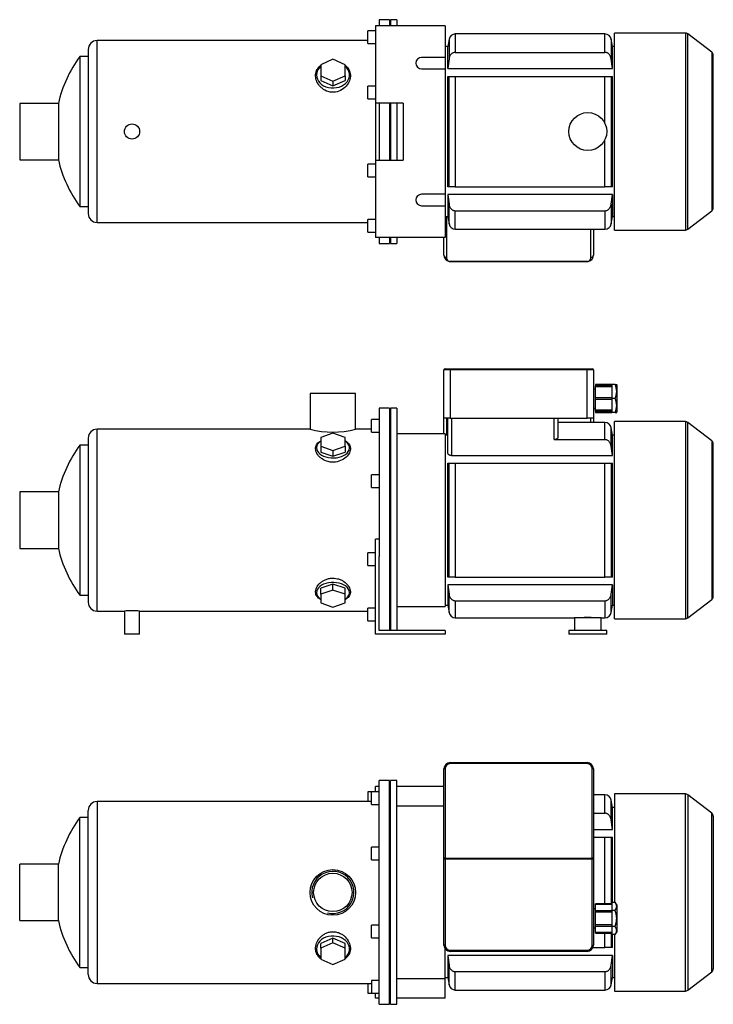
# Model space of a CAD drawing. Header units: millimetres. Extents: x 86 to 1185, y 29 to 821.
# Tile 1 of 2: x 86 to 633, y 44 to 821. Entities that reach past the tile are written whole.
import ezdxf

# ---------------------------------------------------------------- set-up
doc = ezdxf.new("R2010")
doc.units = ezdxf.units.MM
for name, color, linetype in [('1', 7, 'Continuous'), ('BASETTA_MEC_80_M', 7, 'Continuous'), ('CARCASSA_MEC_80-', 7, 'Continuous'), ('COPRIVENTOLA_MEC', 7, 'Continuous'), ('CORPO_MH_3-5_[9]', 7, 'Continuous'), ('FLANGIA_MOTORE_T', 7, 'Continuous'), ('PIEDINO_MEC_80_I', 7, 'Continuous'), ('STAFFA_3-5-9_INT', 7, 'Continuous')]:
    doc.layers.add(name, color=color, linetype=linetype)

# ---------------------------------------------------------------- blocks, each defined once
blk = doc.blocks.new('SE1')
at = {"layer": '1', "color": 7, "linetype": 'Continuous'}
for p, q in [((555.98, 124.73), (553.48, 124.73)), ((553.48, 124.73), (553.48, 121.56)), ((557.48, 122.76), (555.97, 124.74)), ((540.48, 123.02), (540.48, 123.53)), ((553.48, 123.53), (540.48, 123.53)), ((553.48, 123.02), (540.48, 123.02)), ((540.48, 118.03), (540.48, 123.02)), ((540.48, 117.09), (540.48, 118.03)), ((553.48, 118.03), (540.48, 118.03)), ((553.48, 117.09), (540.48, 117.09)), ((540.48, 106.97), (540.48, 117.09)), ((553.48, 121.56), (553.48, 118.38)), ((555.98, 118.38), (553.48, 118.38)), ((553.48, 118.38), (553.48, 112.03)), ((557.48, 122.76), (557.48, 101.3)), ((553.48, 112.03), (553.48, 105.68)), ((553.48, 106.97), (540.48, 106.97)), ((540.48, 106.03), (540.48, 106.97)), ((540.48, 101.04), (540.48, 106.03)), ((540.48, 106.03), (553.48, 106.03)), ((540.48, 101.04), (540.48, 100.53)), ((553.48, 101.04), (540.48, 101.04)), ((555.98, 105.68), (553.48, 105.68)), ((553.48, 105.68), (553.48, 102.5)), ((553.48, 102.5), (553.48, 99.33)), ((555.97, 99.32), (557.48, 101.3)), ((540.48, 100.53), (553.48, 100.53)), ((555.98, 99.33), (553.48, 99.33))]:
    blk.add_line(p, q, dxfattribs=at)
for points in [[(555.98, 118.38), (556.6, 119.2), (556.92, 119.94), (557.27, 120.77), (557.27, 121.56), (557.27, 122.35), (556.92, 123.17), (556.6, 123.91), (555.98, 124.73)], [(555.98, 105.68), (556.6, 107.32), (556.92, 108.8), (557.27, 110.44), (557.27, 112.02), (557.27, 113.6), (556.92, 115.26), (556.6, 116.74), (555.98, 118.38)], [(555.98, 99.33), (556.6, 100.15), (556.92, 100.89), (557.27, 101.71), (557.27, 102.51), (557.27, 103.3), (556.92, 104.12), (556.6, 104.86), (555.98, 105.68)]]:
    blk.add_open_spline(points, degree=2, knots=[0, 0, 0, 0.25, 0.25, 0.5, 0.5, 0.75, 0.75, 1, 1, 1], dxfattribs=at)
at = {"layer": 'BASETTA_MEC_80_M', "color": 7, "linetype": 'Continuous'}
for p, q in [((425.98, 235.03), (533.98, 235.03)), ((425.98, 235.03), (425.98, 234.19)), ((533.98, 234.19), (425.98, 234.19)), ((533.98, 235.03), (533.98, 234.19)), ((420.98, 159.5), (420.98, 230.03)), ((421.98, 230.19), (421.98, 159.65)), ((537.98, 159.65), (537.98, 230.19)), ((538.98, 230.03), (538.98, 159.5)), ((420.98, 158.87), (420.98, 159.5)), ((420.98, 91.03), (420.98, 158.87)), ((421.98, 158.87), (420.98, 158.87)), ((421.98, 159.65), (537.98, 159.65)), ((421.98, 159.65), (421.98, 158.87)), ((537.98, 158.87), (421.98, 158.87)), ((421.98, 158.87), (421.98, 91.03)), ((537.98, 158.87), (537.98, 159.65)), ((537.98, 91.03), (537.98, 158.87)), ((538.98, 158.87), (537.98, 158.87)), ((538.98, 159.5), (538.98, 158.87)), ((538.98, 158.87), (538.98, 91.03)), ((540.48, 119.53), (538.98, 119.53)), ((538.98, 104.53), (540.48, 104.53)), ((421.98, 91.03), (420.98, 91.03)), ((425.98, 87.03), (533.98, 87.03)), ((425.98, 87.03), (425.98, 86.03)), ((533.98, 86.03), (425.98, 86.03)), ((533.98, 87.03), (533.98, 86.03)), ((537.98, 91.03), (538.98, 91.03))]:
    blk.add_line(p, q, dxfattribs=at)
for centre, radius, start, end in [((425.98, 230.03), 5, 90, 180), ((425.98, 230.19), 4, 90, 180), ((533.98, 230.03), 5, 0, 90), ((533.98, 230.19), 4, 0, 90), ((425.98, 91.03), 5, 180, 270), ((425.98, 91.03), 4, 180, 270), ((533.98, 91.03), 4, 270, 0), ((533.98, 91.03), 5, 270, 0)]:
    blk.add_arc(centre, radius, start, end, dxfattribs=at)
for centre, major_axis, start_param, end_param in [((421.98, 230.03), (-1, 0), 4.712389, 6.283185), ((537.98, 230.03), (1, 0), 0, 1.570796), ((421.98, 159.5), (1, 0), 1.570796, 3.141593), ((537.98, 159.5), (1, 0), 0, 1.570796)]:
    blk.add_ellipse(centre, major_axis=major_axis, ratio=0.156434, start_param=start_param, end_param=end_param, dxfattribs=at)
at = {"layer": 'CARCASSA_MEC_80-', "color": 7, "linetype": 'Continuous'}
for p, q in [((548.02, 209.53), (538.98, 209.53)), ((548.02, 195.01), (548.02, 209.53)), ((552.94, 189.84), (552.94, 205.4)), ((553.98, 199.53), (552.94, 205.4)), ((538.98, 195.01), (548.02, 195.01)), ((553.98, 182.17), (553.98, 199.53)), ((555.48, 199.53), (553.98, 199.53)), ((553.98, 182.17), (552.94, 189.84)), ((538.98, 182.17), (553.98, 182.17)), ((538.98, 176.03), (548.02, 176.03)), ((548.02, 123.53), (548.02, 176.03)), ((548.02, 176.03), (552.94, 176.03)), ((552.94, 176.03), (553.98, 176.03)), ((552.94, 176.03), (552.94, 123.53)), ((553.98, 124.73), (553.98, 176.03)), ((548.02, 89.03), (548.02, 100.53)), ((552.94, 100.53), (552.94, 89.03)), ((553.98, 89.03), (553.98, 99.33)), ((538.56, 89.03), (548.02, 89.03)), ((552.94, 89.03), (548.02, 89.03)), ((553.98, 89.03), (552.94, 89.03)), ((553.98, 82.89), (423.98, 82.89)), ((423.98, 82.89), (423.98, 65.53)), ((552.94, 75.22), (553.98, 82.89)), ((553.98, 82.89), (553.98, 65.53)), ((425.01, 59.66), (425.01, 75.22)), ((429.94, 70.05), (548.02, 70.05)), ((429.94, 55.53), (429.94, 70.05)), ((548.02, 70.05), (548.02, 55.53)), ((552.94, 59.66), (552.94, 75.22)), ((421.98, 65.53), (423.98, 65.53)), ((423.98, 65.53), (425.01, 59.66)), ((552.94, 59.66), (553.98, 65.53)), ((553.98, 65.53), (555.48, 65.53)), ((429.94, 55.53), (548.02, 55.53))]:
    blk.add_line(p, q, dxfattribs=at)
for centre, start, end in [((548.02, 204.53), 10, 90), ((429.94, 60.53), 190, 270), ((548.02, 60.53), 270, 350)]:
    blk.add_arc(centre, 5, start, end, dxfattribs=at)
for points, knots in [([(552.94, 189.84), (552.85, 190.49), (552.69, 191.11), (552.31, 192), (552.16, 192.3), (551.82, 192.85), (551.64, 193.11), (551.21, 193.6), (550.97, 193.83), (550.47, 194.24), (550.2, 194.41), (549.76, 194.63), (549.61, 194.7), (549.3, 194.81), (549.15, 194.86), (548.68, 194.97), (548.35, 195.01), (548.02, 195.01)], [0, 0, 0, 0, 0.25, 0.25, 0.375, 0.375, 0.5, 0.5, 0.625, 0.625, 0.75, 0.75, 0.8125, 0.8125, 0.875, 0.875, 1, 1, 1, 1]), ([(425.01, 75.22), (425.1, 74.57), (425.27, 73.95), (425.65, 73.06), (425.8, 72.76), (426.13, 72.21), (426.32, 71.95), (426.75, 71.46), (426.98, 71.23), (427.49, 70.83), (427.76, 70.65), (428.2, 70.43), (428.35, 70.36), (428.66, 70.25), (428.81, 70.2), (429.28, 70.09), (429.61, 70.05), (429.94, 70.05)], [0, 0, 0, 0, 0.25, 0.25, 0.375, 0.375, 0.5, 0.5, 0.625, 0.625, 0.75, 0.75, 0.8125, 0.8125, 0.875, 0.875, 1, 1, 1, 1]), ([(548.02, 70.05), (548.35, 70.05), (548.67, 70.09), (549.3, 70.24), (549.61, 70.35), (550.18, 70.64), (550.46, 70.82), (550.97, 71.22), (551.2, 71.45), (551.63, 71.94), (551.82, 72.2), (552.16, 72.76), (552.31, 73.04), (552.56, 73.64), (552.67, 73.95), (552.84, 74.58), (552.9, 74.9), (552.94, 75.22)], [0, 0, 0, 0, 0.125, 0.125, 0.25, 0.25, 0.375, 0.375, 0.5, 0.5, 0.625, 0.625, 0.75, 0.75, 0.875, 0.875, 1, 1, 1, 1])]:
    blk.add_open_spline(points, degree=3, knots=knots, dxfattribs=at)
blk.add_open_spline([(423.98, 82.89), (424.31, 80.33), (424.66, 77.77), (425.01, 75.22)], degree=3, dxfattribs=at)
at = {"layer": 'COPRIVENTOLA_MEC', "color": 7, "linetype": 'Continuous'}
for p, q in [((555.48, 210.28), (555.48, 124.73)), ((611.46, 210.28), (555.48, 210.28)), ((611.46, 54.78), (611.46, 210.28)), ((613.29, 209.66), (613.29, 55.4)), ((632.31, 195.07), (613.29, 209.66)), ((632.31, 69.99), (632.31, 195.07)), ((633.48, 192.69), (633.48, 72.37)), ((555.48, 99.33), (555.48, 54.78)), ((613.29, 55.4), (632.31, 69.99)), ((555.48, 54.78), (611.46, 54.78))]:
    blk.add_line(p, q, dxfattribs=at)
for centre, start, end in [((611.46, 207.28), 52.5, 90), ((630.48, 192.69), 0, 52.5), ((630.48, 72.37), 307.5, 0), ((611.46, 57.78), 270, 307.5)]:
    blk.add_arc(centre, 3, start, end, dxfattribs=at)
at = {"layer": 'CORPO_MH_3-5_[9]', "color": 7, "linetype": 'Continuous'}
for p, q in [((369.98, 44.28), (369.98, 220.78)), ((377.98, 220.78), (369.98, 220.78)), ((377.98, 44.28), (377.98, 220.78)), ((363.98, 201.9), (363.98, 211.9)), ((369.98, 211.9), (363.98, 211.9)), ((147.38, 204.28), (147.38, 60.78)), ((363.98, 204.28), (147.38, 204.28)), ((140.38, 67.78), (140.38, 197.28)), ((363.98, 201.9), (369.98, 201.9)), ((133.82, 73.28), (133.82, 191.78)), ((140.38, 191.78), (133.82, 191.78)), ((363.98, 158.34), (363.98, 168.34)), ((369.98, 168.34), (363.98, 168.34)), ((363.98, 158.34), (369.98, 158.34)), ((86.38, 110.28), (86.38, 154.78)), ((116.89, 154.78), (86.38, 154.78)), ((116.89, 110.28), (116.89, 154.78)), ((86.38, 110.28), (116.89, 110.28)), ((363.98, 96.72), (363.98, 106.72)), ((369.98, 106.72), (363.98, 106.72)), ((333.48, 96.54), (323.98, 92.22)), ((342.98, 92.22), (333.48, 96.54)), ((333.48, 92.85), (333.48, 96.54)), ((363.98, 96.72), (369.98, 96.72)), ((333.48, 92.85), (323.98, 88.52)), ((323.98, 88.52), (323.98, 92.22)), ((323.98, 88.52), (323.98, 79.88)), ((342.98, 88.52), (333.48, 92.85)), ((342.98, 88.52), (342.98, 92.22)), ((342.98, 79.88), (342.98, 88.52)), ((323.98, 79.88), (333.48, 75.56)), ((333.48, 75.56), (342.98, 79.88)), ((133.82, 73.28), (140.38, 73.28)), ((363.98, 63.16), (363.98, 53.16)), ((369.98, 63.16), (363.98, 63.16)), ((147.38, 60.78), (363.98, 60.78)), ((363.98, 53.16), (369.98, 53.16)), ((369.98, 44.28), (377.98, 44.28))]:
    blk.add_line(p, q, dxfattribs=at)
for radius in [18, 15.15]:
    blk.add_circle((333.38, 132.53), radius, dxfattribs=at)
for centre, radius, start, end in [((147.38, 197.28), 7, 90, 180), ((214.38, 132.53), 100, 143.66538, 167.14409), ((333.38, 132.53), 16.62, 255, 195), ((214.38, 132.53), 100, 192.85591, 216.33462), ((147.38, 67.78), 7, 180, 270)]:
    blk.add_arc(centre, radius, start, end, dxfattribs=at)
for start_param, end_param in [(2.390244, 6.283185), (0, 0.751348)]:
    blk.add_ellipse((333.48, 87.9), major_axis=(-13, 0), ratio=0.788011, start_param=start_param, end_param=end_param, dxfattribs=at)
blk.add_open_spline([(323.97, 80.14), (323.61, 80.41), (323.27, 80.69), (322.39, 81.53), (321.89, 82.1), (320.61, 83.96), (320.07, 85.33), (319.62, 88.29), (319.72, 89.81), (320.56, 92.88), (321.29, 94.38), (322.84, 96.47), (323.42, 97.12), (324.72, 98.34), (325.45, 98.9), (327.01, 99.89), (327.83, 100.31), (329.58, 100.99), (330.52, 101.24), (333.34, 101.69), (335.31, 101.55), (338.04, 100.77), (338.93, 100.4), (340.58, 99.53), (341.35, 99.02), (343.49, 97.3), (344.64, 95.93), (346.34, 93.02), (346.89, 91.47), (347.34, 88.42), (347.23, 86.89), (346.4, 84.08), (345.65, 82.76), (344.15, 81.1), (343.61, 80.61), (343, 80.16)], degree=3, knots=[0.1389216, 0.1389216, 0.1389216, 0.1389216, 0.15625, 0.15625, 0.1875, 0.1875, 0.25, 0.25, 0.3125, 0.3125, 0.375, 0.375, 0.40625, 0.40625, 0.4375, 0.4375, 0.46875, 0.46875, 0.5, 0.5, 0.5625, 0.5625, 0.59375, 0.59375, 0.625, 0.625, 0.6875, 0.6875, 0.75, 0.75, 0.8125, 0.8125, 0.875, 0.875, 0.9041554, 0.9041554, 0.9041554, 0.9041554], dxfattribs=at)
at = {"layer": 'FLANGIA_MOTORE_T', "color": 7, "linetype": 'Continuous'}
for p, q in [((378.98, 219.28), (377.98, 219.28)), ((378.98, 44.28), (378.98, 220.78)), ((383.98, 220.78), (378.98, 220.78)), ((383.98, 44.28), (383.98, 220.78)), ((420.98, 200.53), (383.98, 200.53)), ((421.98, 64.53), (421.98, 88.03)), ((383.98, 64.53), (421.98, 64.53)), ((377.98, 45.78), (378.98, 45.78)), ((378.98, 44.28), (383.98, 44.28))]:
    blk.add_line(p, q, dxfattribs=at)
at = {"layer": 'STAFFA_3-5-9_INT', "color": 7, "linetype": 'Continuous'}
for p, q in [((360.98, 211.9), (360.98, 204.28)), ((363.98, 211.9), (360.98, 211.9)), ((369.98, 216.03), (366.98, 216.03)), ((366.98, 211.9), (366.98, 216.03)), ((420.98, 216.03), (383.98, 216.03)), ((421.98, 49.03), (421.98, 64.53)), ((360.98, 60.78), (360.98, 53.16)), ((360.98, 53.16), (363.98, 53.16)), ((366.98, 49.03), (366.98, 53.16)), ((369.98, 49.03), (366.98, 49.03)), ((421.98, 49.03), (383.98, 49.03))]:
    blk.add_line(p, q, dxfattribs=at)
blk = doc.blocks.new('SE2')
at = {"layer": '1', "color": 7, "linetype": 'Continuous'}
for p, q in [((540.48, 533.25), (540.48, 532.28)), ((553.48, 533.25), (540.48, 533.25)), ((540.48, 531.52), (540.48, 532.28)), ((553.48, 532.28), (540.48, 532.28)), ((553.48, 531.52), (540.48, 531.52)), ((540.48, 522.75), (540.48, 531.52)), ((555.98, 533.25), (553.48, 533.25)), ((553.48, 533.25), (553.48, 527.75)), ((555.98, 533.25), (557.27, 533.25)), ((557.48, 532.98), (557.27, 533.26)), ((557.48, 532.98), (557.48, 511.53)), ((540.48, 521.75), (540.48, 522.75)), ((553.48, 522.75), (540.48, 522.75)), ((540.48, 512.99), (540.48, 521.75)), ((540.48, 521.75), (553.48, 521.75)), ((553.48, 527.75), (553.48, 522.25)), ((555.98, 522.25), (553.48, 522.25)), ((553.48, 522.25), (553.48, 516.75)), ((553.48, 512.99), (540.48, 512.99)), ((540.48, 512.23), (540.48, 512.99)), ((553.48, 516.75), (553.48, 511.25)), ((540.48, 512.23), (540.48, 511.25)), ((540.48, 512.23), (553.48, 512.23)), ((540.48, 511.25), (553.48, 511.25)), ((555.98, 511.25), (553.48, 511.25)), ((555.98, 511.25), (557.27, 511.25)), ((557.27, 511.25), (557.48, 511.53))]:
    blk.add_line(p, q, dxfattribs=at)
for centre in [(544.76, 527.75), (544.76, 516.75)]:
    blk.add_arc(centre, 12.5, 333.89139, 26.10861, dxfattribs=at)
at = {"layer": 'BASETTA_MEC_80_M', "color": 7, "linetype": 'Continuous'}
for p, q in [((420.98, 506.75), (420.98, 544.75)), ((425.98, 544.75), (420.98, 544.75)), ((421.98, 545.75), (425.98, 545.75)), ((425.98, 545.75), (533.98, 545.75)), ((425.98, 545.75), (425.98, 544.75)), ((425.98, 544.75), (425.98, 506.75)), ((533.98, 544.75), (425.98, 544.75)), ((533.98, 545.75), (537.98, 545.75)), ((533.98, 545.75), (533.98, 544.75)), ((533.98, 506.75), (533.98, 544.75)), ((538.98, 544.75), (533.98, 544.75)), ((538.98, 544.75), (538.98, 506.75)), ((540.48, 529.75), (538.98, 529.75)), ((538.98, 514.75), (540.48, 514.75)), ((425.98, 506.75), (420.98, 506.75)), ((420.98, 494.25), (420.98, 506.75)), ((422.98, 506.75), (422.98, 493.25)), ((425.98, 506.75), (533.98, 506.75)), ((538.98, 506.75), (533.98, 506.75)), ((536.98, 503.25), (536.98, 506.75)), ((538.98, 506.75), (538.98, 503.25))]:
    blk.add_line(p, q, dxfattribs=at)
for centre, start, end in [((421.98, 544.75), 90, 180), ((537.98, 544.75), 0, 90)]:
    blk.add_arc(centre, 1, start, end, dxfattribs=at)
at = {"layer": 'CARCASSA_MEC_80-', "color": 7, "linetype": 'Continuous'}
for p, q in [((423.98, 479.63), (423.98, 506.75)), ((426.98, 506.75), (426.98, 477.21)), ((507.98, 489.79), (507.98, 506.75)), ((510.98, 506.75), (510.98, 491.74)), ((548.02, 503.25), (510.98, 503.25)), ((548.02, 489.79), (548.02, 503.25)), ((552.94, 484.71), (552.94, 499.12)), ((553.98, 493.25), (552.94, 499.12)), ((423.98, 493.25), (421.98, 493.25)), ((507.98, 489.79), (548.02, 489.79)), ((553.98, 477.21), (553.98, 493.25)), ((555.48, 493.25), (553.98, 493.25)), ((553.98, 477.21), (552.94, 484.71)), ((426.98, 477.21), (553.98, 477.21)), ((423.98, 381.25), (423.98, 471.25)), ((423.98, 471.25), (425.01, 471.25)), ((425.01, 381.25), (425.01, 471.25)), ((425.01, 471.25), (429.94, 471.25)), ((429.94, 471.25), (548.02, 471.25)), ((429.94, 471.25), (429.94, 381.25)), ((548.02, 381.25), (548.02, 471.25)), ((548.02, 471.25), (552.94, 471.25)), ((552.94, 471.25), (553.98, 471.25)), ((552.94, 471.25), (552.94, 381.25)), ((553.98, 381.25), (553.98, 471.25)), ((425.01, 381.25), (423.98, 381.25)), ((429.94, 381.25), (425.01, 381.25)), ((429.94, 381.25), (548.02, 381.25)), ((552.94, 381.25), (548.02, 381.25)), ((553.98, 381.25), (552.94, 381.25)), ((553.98, 375.29), (423.98, 375.29)), ((423.98, 375.29), (423.98, 359.25)), ((423.98, 375.29), (425.01, 367.79)), ((552.94, 367.79), (553.98, 375.29)), ((553.98, 375.29), (553.98, 359.25)), ((425.01, 353.38), (425.01, 367.79)), ((552.94, 353.38), (552.94, 367.79)), ((421.98, 359.25), (423.98, 359.25)), ((423.98, 359.25), (425.01, 353.38)), ((429.94, 362.72), (548.02, 362.72)), ((429.94, 362.72), (429.94, 349.25)), ((548.02, 362.72), (548.02, 349.25)), ((552.94, 353.38), (553.98, 359.25)), ((553.98, 359.25), (555.48, 359.25)), ((429.94, 349.25), (523.98, 349.25)), ((544.98, 349.25), (548.02, 349.25))]:
    blk.add_line(p, q, dxfattribs=at)
for centre, radius, start, end in [((548.02, 498.25), 5, 10, 90), ((429.94, 354.25), 5, 190, 270), ((548.02, 354.25), 5, 270, 350), ((534.48, 272.43), 77.01, 85.9047, 94.0953)]:
    blk.add_arc(centre, radius, start, end, dxfattribs=at)
for points, knots in [([(510.98, 491.74), (510.98, 491.51), (510.91, 491.29), (510.71, 490.95), (510.63, 490.84), (510.43, 490.64), (510.32, 490.54), (510.06, 490.35), (509.91, 490.26), (509.59, 490.1), (509.41, 490.03), (509.03, 489.91), (508.83, 489.87), (508.42, 489.8), (508.2, 489.79), (507.98, 489.79)], [0, 0, 0, 0, 0.25, 0.25, 0.375, 0.375, 0.5, 0.5, 0.625, 0.625, 0.75, 0.75, 0.875, 0.875, 1, 1, 1, 1]), ([(552.94, 484.71), (552.85, 485.35), (552.69, 485.97), (552.3, 486.85), (552.15, 487.13), (551.81, 487.68), (551.62, 487.94), (551.2, 488.42), (550.96, 488.64), (550.45, 489.03), (550.18, 489.21), (549.74, 489.42), (549.59, 489.48), (549.29, 489.59), (549.14, 489.64), (548.67, 489.75), (548.35, 489.79), (548.02, 489.79)], [0, 0, 0, 0, 0.25, 0.25, 0.375, 0.375, 0.5, 0.5, 0.625, 0.625, 0.75, 0.75, 0.8125, 0.8125, 0.875, 0.875, 1, 1, 1, 1]), ([(426.98, 477.21), (426.75, 477.21), (426.53, 477.23), (426.1, 477.32), (425.89, 477.38), (425.51, 477.53), (425.33, 477.62), (425.01, 477.82), (424.87, 477.93), (424.61, 478.17), (424.5, 478.29), (424.31, 478.55), (424.23, 478.68), (424.11, 478.94), (424.06, 479.08), (424, 479.35), (423.98, 479.49), (423.98, 479.63)], [0, 0, 0, 0, 0.125, 0.125, 0.25, 0.25, 0.375, 0.375, 0.5, 0.5, 0.625, 0.625, 0.75, 0.75, 0.875, 0.875, 1, 1, 1, 1]), ([(425.01, 367.79), (425.1, 367.15), (425.27, 366.54), (425.65, 365.66), (425.8, 365.37), (426.15, 364.82), (426.34, 364.57), (426.76, 364.09), (427, 363.86), (427.51, 363.47), (427.78, 363.3), (428.21, 363.08), (428.36, 363.02), (428.67, 362.91), (428.82, 362.87), (429.29, 362.75), (429.61, 362.72), (429.94, 362.72)], [0, 0, 0, 0, 0.25, 0.25, 0.375, 0.375, 0.5, 0.5, 0.625, 0.625, 0.75, 0.75, 0.8125, 0.8125, 0.875, 0.875, 1, 1, 1, 1]), ([(548.02, 362.72), (548.34, 362.72), (548.66, 362.75), (549.28, 362.9), (549.59, 363.01), (550.17, 363.29), (550.44, 363.46), (550.95, 363.86), (551.19, 364.08), (551.61, 364.56), (551.81, 364.82), (552.15, 365.36), (552.3, 365.64), (552.55, 366.23), (552.66, 366.54), (552.83, 367.16), (552.9, 367.47), (552.94, 367.79)], [0, 0, 0, 0, 0.125, 0.125, 0.25, 0.25, 0.375, 0.375, 0.5, 0.5, 0.625, 0.625, 0.75, 0.75, 0.875, 0.875, 1, 1, 1, 1])]:
    blk.add_open_spline(points, degree=3, knots=knots, dxfattribs=at)
at = {"layer": 'COPRIVENTOLA_MEC', "color": 7, "linetype": 'Continuous'}
for p, q in [((555.48, 348.5), (555.48, 504)), ((611.46, 504), (555.48, 504)), ((611.46, 504), (611.46, 348.5)), ((613.29, 349.12), (613.29, 503.38)), ((632.31, 488.79), (613.29, 503.38)), ((632.31, 488.79), (632.31, 363.71)), ((633.48, 366.09), (633.48, 486.41)), ((613.29, 349.12), (632.31, 363.71)), ((555.48, 348.5), (611.46, 348.5))]:
    blk.add_line(p, q, dxfattribs=at)
for centre, start, end in [((611.46, 501), 52.5, 90), ((630.48, 486.41), 0, 52.5), ((630.48, 366.09), 307.5, 0), ((611.46, 351.5), 270, 307.5)]:
    blk.add_arc(centre, 3, start, end, dxfattribs=at)
at = {"layer": 'CORPO_MH_3-5_[9]', "color": 7, "linetype": 'Continuous'}
for p, q in [((351.38, 526.25), (315.38, 526.25)), ((315.38, 526.25), (315.38, 497.99)), ((351.38, 498), (351.38, 526.25)), ((369.98, 514.5), (369.98, 397.69)), ((377.98, 514.5), (369.98, 514.5)), ((377.98, 514.5), (377.98, 339.25)), ((363.98, 495.62), (363.98, 505.62)), ((369.98, 505.62), (363.98, 505.62)), ((147.38, 354.5), (147.38, 498)), ((315.41, 498), (147.38, 498)), ((363.98, 498), (351.38, 498)), ((140.38, 491), (140.38, 361.5)), ((333.48, 494.86), (323.98, 491.49)), ((323.98, 491.49), (323.98, 484.73)), ((342.98, 491.49), (333.48, 494.86)), ((342.98, 484.73), (342.98, 491.49)), ((363.98, 495.62), (369.98, 495.62)), ((133.82, 485.5), (133.82, 367)), ((140.38, 485.5), (133.82, 485.5)), ((323.98, 484.73), (323.98, 480.01)), ((323.98, 484.73), (333.48, 481.36)), ((333.48, 481.36), (342.98, 484.73)), ((342.98, 484.73), (342.98, 480.01)), ((323.98, 480.01), (333.48, 476.63)), ((333.48, 481.36), (333.48, 476.63)), ((333.48, 476.63), (342.98, 480.01)), ((363.98, 452.06), (363.98, 462.06)), ((369.98, 462.06), (363.98, 462.06)), ((363.98, 452.06), (369.98, 452.06)), ((86.38, 448.5), (86.38, 404)), ((116.89, 448.5), (86.38, 448.5)), ((116.89, 448.5), (116.89, 404)), ((86.38, 404), (116.89, 404)), ((333.48, 375.87), (323.98, 372.5)), ((342.98, 372.5), (333.48, 375.87)), ((333.48, 371.15), (333.48, 375.87)), ((133.82, 367), (140.38, 367)), ((323.98, 367.77), (323.98, 372.5)), ((333.48, 371.15), (323.98, 367.77)), ((323.98, 367.77), (323.98, 361.02)), ((342.98, 367.77), (333.48, 371.15)), ((342.98, 367.77), (342.98, 372.5)), ((342.98, 361.02), (342.98, 367.77)), ((323.98, 361.02), (333.48, 357.64)), ((333.48, 357.64), (342.98, 361.02)), ((147.38, 354.5), (168.98, 354.5)), ((168.98, 354.5), (168.98, 336.25)), ((180.96, 354.5), (360.98, 354.5)), ((180.98, 336.25), (180.98, 354.5)), ((180.98, 336.25), (168.98, 336.25))]:
    blk.add_line(p, q, dxfattribs=at)
for centre, radius, start, end in [((147.38, 491), 7, 90, 180), ((333.38, 567.48), 71.77, 255.4749, 284.5251), ((214.38, 426.25), 100, 143.66538, 167.14409), ((214.38, 426.25), 100, 192.85591, 216.33462), ((147.38, 361.5), 7, 180, 270), ((174.98, 282.99), 71.76, 85.20375, 94.79625)]:
    blk.add_arc(centre, radius, start, end, dxfattribs=at)
for centre, start_param, end_param in [((333.48, 483.38), 0, 3.892941), ((333.48, 483.38), 5.531837, 6.283185), ((333.48, 369.12), 2.390244, 6.283185), ((333.48, 369.12), 0, 0.751348)]:
    blk.add_ellipse(centre, major_axis=(-13, 0), ratio=0.615661, start_param=start_param, end_param=end_param, dxfattribs=at)
for points, knots in [([(335.46, 472.1), (334.51, 471.97), (333.55, 471.94), (331.66, 472.05), (330.7, 472.2), (327.97, 472.87), (326.29, 473.65), (324.18, 475.09), (323.53, 475.62), (322.39, 476.72), (321.89, 477.3), (320.61, 479.09), (320.07, 480.33), (319.62, 482.77), (319.72, 483.93), (320.56, 486.08), (321.29, 487.04), (322.81, 488.26), (323.35, 488.61), (323.96, 488.94)], [0, 0, 0, 0, 0.03125, 0.03125, 0.0625, 0.0625, 0.125, 0.125, 0.15625, 0.15625, 0.1875, 0.1875, 0.25, 0.25, 0.3125, 0.3125, 0.375, 0.375, 0.4043708, 0.4043708, 0.4043708, 0.4043708]), ([(343.01, 488.93), (344, 488.4), (344.83, 487.78), (346.34, 486.17), (346.89, 485.12), (347.34, 482.87), (347.23, 481.65), (346.4, 479.21), (345.65, 477.96), (343.61, 475.68), (342.27, 474.62), (339.18, 472.96), (337.37, 472.35), (335.46, 472.1)], [0.6394434, 0.6394434, 0.6394434, 0.6394434, 0.6875, 0.6875, 0.75, 0.75, 0.8125, 0.8125, 0.875, 0.875, 0.9375, 0.9375, 1, 1, 1, 1]), ([(323.97, 363.56), (323.61, 363.75), (323.27, 363.95), (322.39, 364.55), (321.89, 364.97), (320.61, 366.34), (320.07, 367.37), (319.62, 369.65), (319.72, 370.84), (320.56, 373.31), (321.29, 374.53), (322.84, 376.25), (323.42, 376.8), (324.72, 377.81), (325.45, 378.29), (327.01, 379.13), (327.83, 379.48), (329.58, 380.06), (330.52, 380.27), (333.34, 380.65), (335.31, 380.54), (338.04, 379.87), (338.93, 379.56), (340.58, 378.82), (341.35, 378.39), (343.49, 376.94), (344.64, 375.8), (346.34, 373.42), (346.89, 372.17), (347.34, 369.75), (347.23, 368.57), (346.4, 366.43), (345.65, 365.45), (344.15, 364.25), (343.61, 363.89), (343, 363.57)], [0.1389216, 0.1389216, 0.1389216, 0.1389216, 0.15625, 0.15625, 0.1875, 0.1875, 0.25, 0.25, 0.3125, 0.3125, 0.375, 0.375, 0.40625, 0.40625, 0.4375, 0.4375, 0.46875, 0.46875, 0.5, 0.5, 0.5625, 0.5625, 0.59375, 0.59375, 0.625, 0.625, 0.6875, 0.6875, 0.75, 0.75, 0.8125, 0.8125, 0.875, 0.875, 0.9041554, 0.9041554, 0.9041554, 0.9041554])]:
    blk.add_open_spline(points, degree=3, knots=knots, dxfattribs=at)
at = {"layer": 'FLANGIA_MOTORE_T', "color": 7, "linetype": 'Continuous'}
for p, q in [((378.98, 513), (377.98, 513)), ((378.98, 514.5), (378.98, 339.25)), ((383.98, 514.5), (378.98, 514.5)), ((383.98, 514.5), (383.98, 339.25)), ((421.98, 494.25), (383.98, 494.25)), ((421.98, 494.25), (421.98, 358.25)), ((383.98, 358.25), (421.98, 358.25)), ((377.98, 339.5), (378.98, 339.5))]:
    blk.add_line(p, q, dxfattribs=at)
at = {"layer": 'PIEDINO_MEC_80_I', "color": 7, "linetype": 'Continuous'}
for p, q in [((544.98, 349.25), (523.98, 349.25)), ((523.98, 349.25), (523.98, 339.25)), ((544.98, 339.25), (544.98, 349.25)), ((549.48, 339.25), (519.48, 339.25)), ((519.48, 339.25), (519.48, 336.25)), ((549.48, 336.25), (519.48, 336.25)), ((549.48, 336.25), (549.48, 339.25))]:
    blk.add_line(p, q, dxfattribs=at)
at = {"layer": 'STAFFA_3-5-9_INT', "color": 7, "linetype": 'Continuous'}
for p, q in [((366.98, 336.25), (366.98, 411.25)), ((369.98, 411.25), (366.98, 411.25)), ((360.98, 390.45), (360.98, 400.45)), ((366.98, 400.45), (360.98, 400.45)), ((369.98, 339.25), (369.98, 397.69)), ((360.98, 390.45), (366.98, 390.45)), ((360.98, 346.88), (360.98, 356.88)), ((366.98, 356.88), (360.98, 356.88)), ((360.98, 346.88), (366.98, 346.88)), ((421.98, 336.25), (366.98, 336.25)), ((421.98, 339.25), (369.98, 339.25)), ((421.98, 339.25), (421.98, 336.25))]:
    blk.add_line(p, q, dxfattribs=at)
blk = doc.blocks.new('SE3')
at = {"layer": 'BASETTA_MEC_80_M', "color": 7, "linetype": 'Continuous'}
for p, q in [((422.98, 665.88), (422.98, 633.62)), ((536.98, 633.62), (536.98, 655.88)), ((538.98, 655.88), (538.98, 635.38)), ((420.98, 635.38), (420.98, 649.38)), ((425.51, 630.42), (425.13, 630.46)), ((425.51, 630.42), (534.45, 630.42)), ((533.98, 630.38), (425.98, 630.38)), ((534.83, 630.46), (534.45, 630.42))]:
    blk.add_line(p, q, dxfattribs=at)
for centre, radius, start, end in [((425.98, 635.38), 5, 180, 260.25299), ((426.15, 633.53), 3.18, 178.53632, 258.24971), ((425.98, 635.38), 5, 260.25299, 270), ((533.98, 635.38), 5, 270, 279.74701), ((533.8, 633.53), 3.18, 281.75029, 1.46368), ((533.98, 635.38), 5, 279.74701, 0)]:
    blk.add_arc(centre, radius, start, end, dxfattribs=at)
for centre, major_axis, start_param, end_param in [((422.98, 635.38), (2, 0), 3.141593, 4.712389), ((536.98, 635.38), (-2, 0), 1.570796, 3.141593)]:
    blk.add_ellipse(centre, major_axis=major_axis, ratio=0.884615, start_param=start_param, end_param=end_param, dxfattribs=at)
at = {"layer": 'CARCASSA_MEC_80-', "color": 7, "linetype": 'Continuous'}
for p, q in [((429.94, 809.88), (429.94, 795.37)), ((548.02, 809.88), (429.94, 809.88)), ((548.02, 795.37), (548.02, 809.88)), ((425.01, 805.75), (423.98, 799.88)), ((425.01, 805.75), (425.01, 790.2)), ((552.94, 805.75), (552.94, 790.2)), ((553.98, 799.88), (552.94, 805.75)), ((423.98, 799.88), (421.98, 799.88)), ((423.98, 782.52), (423.98, 799.88)), ((429.94, 795.37), (548.02, 795.37)), ((553.98, 782.52), (553.98, 799.88)), ((555.48, 799.88), (553.98, 799.88)), ((553.98, 782.52), (552.94, 790.2)), ((423.98, 782.52), (553.98, 782.52)), ((423.98, 689.38), (423.98, 776.38)), ((423.98, 776.38), (425.01, 776.38)), ((425.01, 689.38), (425.01, 776.38)), ((425.01, 776.38), (429.94, 776.38)), ((429.94, 776.38), (548.02, 776.38)), ((429.94, 776.38), (429.94, 689.38)), ((548.02, 739.34), (548.02, 776.38)), ((548.02, 776.38), (552.94, 776.38)), ((552.94, 776.38), (553.98, 776.38)), ((552.94, 776.38), (552.94, 689.38)), ((553.98, 689.38), (553.98, 776.38)), ((548.02, 689.38), (548.02, 726.43)), ((425.01, 689.38), (423.98, 689.38)), ((429.94, 689.38), (425.01, 689.38)), ((429.94, 689.38), (548.02, 689.38)), ((552.94, 689.38), (548.02, 689.38)), ((553.98, 689.38), (552.94, 689.38)), ((553.98, 683.25), (423.98, 683.25)), ((423.98, 683.25), (423.98, 665.88)), ((423.98, 683.25), (425.01, 675.57)), ((552.94, 675.57), (553.98, 683.25)), ((553.98, 683.25), (553.98, 665.88)), ((425.01, 660.02), (425.01, 675.57)), ((429.94, 670.4), (548.02, 670.4)), ((429.94, 655.88), (429.94, 670.4)), ((548.02, 670.4), (548.02, 655.88)), ((552.94, 675.57), (552.94, 660.02)), ((421.98, 665.88), (423.98, 665.88)), ((423.98, 665.88), (425.01, 660.02)), ((552.94, 660.02), (553.98, 665.88)), ((553.98, 665.88), (555.48, 665.88)), ((429.94, 655.88), (548.02, 655.88))]:
    blk.add_line(p, q, dxfattribs=at)
for centre, start, end in [((429.94, 804.88), 90, 170), ((548.02, 804.88), 10, 90), ((429.94, 660.88), 190, 270), ((548.02, 660.88), 270, 350)]:
    blk.add_arc(centre, 5, start, end, dxfattribs=at)
for points, knots in [([(429.94, 795.37), (429.61, 795.37), (429.29, 795.33), (428.66, 795.18), (428.35, 795.06), (427.77, 794.77), (427.5, 794.6), (426.99, 794.19), (426.76, 793.97), (426.33, 793.48), (426.14, 793.21), (425.8, 792.66), (425.65, 792.37), (425.4, 791.77), (425.29, 791.46), (425.12, 790.84), (425.06, 790.52), (425.01, 790.2)], [0, 0, 0, 0, 0.125, 0.125, 0.25, 0.25, 0.375, 0.375, 0.5, 0.5, 0.625, 0.625, 0.75, 0.75, 0.875, 0.875, 1, 1, 1, 1]), ([(552.94, 790.2), (552.85, 790.84), (552.69, 791.47), (552.31, 792.36), (552.16, 792.65), (551.82, 793.21), (551.64, 793.47), (551.21, 793.96), (550.97, 794.19), (550.47, 794.59), (550.2, 794.77), (549.76, 794.98), (549.61, 795.05), (549.3, 795.16), (549.15, 795.21), (548.68, 795.33), (548.35, 795.37), (548.02, 795.37)], [0, 0, 0, 0, 0.25, 0.25, 0.375, 0.375, 0.5, 0.5, 0.625, 0.625, 0.75, 0.75, 0.8125, 0.8125, 0.875, 0.875, 1, 1, 1, 1]), ([(425.01, 675.57), (425.1, 674.92), (425.27, 674.3), (425.65, 673.41), (425.8, 673.12), (426.13, 672.56), (426.32, 672.3), (426.75, 671.81), (426.98, 671.58), (427.49, 671.18), (427.76, 671), (428.2, 670.78), (428.35, 670.72), (428.66, 670.61), (428.81, 670.56), (429.28, 670.44), (429.61, 670.4), (429.94, 670.4)], [0, 0, 0, 0, 0.25, 0.25, 0.375, 0.375, 0.5, 0.5, 0.625, 0.625, 0.75, 0.75, 0.8125, 0.8125, 0.875, 0.875, 1, 1, 1, 1]), ([(548.02, 670.4), (548.35, 670.4), (548.67, 670.44), (549.3, 670.59), (549.61, 670.71), (550.18, 671), (550.46, 671.17), (550.97, 671.58), (551.2, 671.8), (551.63, 672.29), (551.82, 672.56), (552.16, 673.11), (552.31, 673.4), (552.56, 673.99), (552.67, 674.3), (552.84, 674.93), (552.9, 675.25), (552.94, 675.57)], [0, 0, 0, 0, 0.125, 0.125, 0.25, 0.25, 0.375, 0.375, 0.5, 0.5, 0.625, 0.625, 0.75, 0.75, 0.875, 0.875, 1, 1, 1, 1])]:
    blk.add_open_spline(points, degree=3, knots=knots, dxfattribs=at)
blk.add_open_spline([(425.01, 790.2), (424.66, 787.64), (424.31, 785.08), (423.98, 782.52)], degree=3, dxfattribs=at)
at = {"layer": 'COPRIVENTOLA_MEC', "color": 7, "linetype": 'Continuous'}
for p, q in [((555.48, 655.13), (555.48, 810.63)), ((611.46, 810.63), (555.48, 810.63)), ((611.46, 810.63), (611.46, 655.13)), ((613.29, 655.75), (613.29, 810.01)), ((632.31, 795.42), (613.29, 810.01)), ((632.31, 795.42), (632.31, 670.35)), ((633.48, 672.73), (633.48, 793.04)), ((613.29, 655.75), (632.31, 670.35)), ((555.48, 655.13), (611.46, 655.13))]:
    blk.add_line(p, q, dxfattribs=at)
for centre, start, end in [((611.46, 807.63), 52.5, 90), ((630.48, 793.04), 0, 52.5), ((630.48, 672.73), 307.5, 0), ((611.46, 658.13), 270, 307.5)]:
    blk.add_arc(centre, 3, start, end, dxfattribs=at)
at = {"layer": 'CORPO_MH_3-5_[9]', "color": 7, "linetype": 'Continuous'}
for p, q in [((369.98, 821.13), (369.98, 816.38)), ((377.98, 821.13), (369.98, 821.13)), ((377.98, 821.13), (377.98, 816.38)), ((147.38, 661.13), (147.38, 804.63)), ((360.98, 804.63), (147.38, 804.63)), ((140.38, 797.63), (140.38, 668.13)), ((133.82, 792.13), (133.82, 673.63)), ((140.38, 792.13), (133.82, 792.13)), ((333.48, 789.86), (323.98, 785.54)), ((323.98, 785.54), (323.98, 776.89)), ((342.98, 785.54), (333.48, 789.86)), ((342.98, 776.89), (342.98, 785.54)), ((323.98, 776.89), (323.98, 773.2)), ((323.98, 776.89), (333.48, 772.57)), ((333.48, 772.57), (342.98, 776.89)), ((342.98, 776.89), (342.98, 773.2)), ((323.98, 773.2), (333.48, 768.88)), ((333.48, 768.88), (342.98, 773.2)), ((333.48, 772.57), (333.48, 768.88)), ((86.38, 755.13), (86.38, 710.63)), ((116.89, 755.13), (86.38, 755.13)), ((116.89, 755.13), (116.89, 710.63)), ((369.98, 755.38), (369.98, 710.38)), ((377.98, 755.38), (377.98, 710.38)), ((86.38, 710.63), (116.89, 710.63)), ((133.82, 673.63), (140.38, 673.63)), ((147.38, 661.13), (360.98, 661.13)), ((369.98, 649.38), (369.98, 644.63)), ((377.98, 649.38), (377.98, 644.63)), ((369.98, 644.63), (377.98, 644.63))]:
    blk.add_line(p, q, dxfattribs=at)
blk.add_circle((174.98, 732.88), 6, dxfattribs=at)
for centre, radius, start, end in [((147.38, 797.63), 7, 90, 180), ((214.38, 732.88), 100, 143.66538, 167.14409), ((214.38, 732.88), 100, 192.85591, 216.33462), ((147.38, 668.13), 7, 180, 270)]:
    blk.add_arc(centre, radius, start, end, dxfattribs=at)
for start_param, end_param in [(0, 3.892941), (5.531837, 6.283185)]:
    blk.add_ellipse((333.48, 777.52), major_axis=(-13, 0), ratio=0.788011, start_param=start_param, end_param=end_param, dxfattribs=at)
for points, knots in [([(335.46, 764.02), (334.51, 763.87), (333.55, 763.83), (331.66, 763.96), (330.7, 764.13), (327.97, 764.93), (326.29, 765.84), (324.18, 767.55), (323.53, 768.19), (322.39, 769.51), (321.89, 770.21), (320.61, 772.41), (320.07, 773.93), (319.62, 777.02), (319.72, 778.51), (320.56, 781.35), (321.29, 782.64), (322.81, 784.32), (323.35, 784.81), (323.96, 785.26)], [0, 0, 0, 0, 0.03125, 0.03125, 0.0625, 0.0625, 0.125, 0.125, 0.15625, 0.15625, 0.1875, 0.1875, 0.25, 0.25, 0.3125, 0.3125, 0.375, 0.375, 0.4043708, 0.4043708, 0.4043708, 0.4043708]), ([(343.01, 785.26), (344, 784.51), (344.83, 783.65), (346.34, 781.46), (346.89, 780.07), (347.34, 777.15), (347.23, 775.59), (346.4, 772.55), (345.65, 771.02), (343.61, 768.26), (342.27, 766.99), (339.18, 765.03), (337.37, 764.31), (335.46, 764.02)], [0.6394434, 0.6394434, 0.6394434, 0.6394434, 0.6875, 0.6875, 0.75, 0.75, 0.8125, 0.8125, 0.875, 0.875, 0.9375, 0.9375, 1, 1, 1, 1])]:
    blk.add_open_spline(points, degree=3, knots=knots, dxfattribs=at)
at = {"layer": 'FLANGIA_MOTORE_T', "color": 7, "linetype": 'Continuous'}
for p, q in [((378.98, 819.63), (377.98, 819.63)), ((378.98, 821.13), (378.98, 816.38)), ((383.98, 821.13), (378.98, 821.13)), ((383.98, 821.13), (383.98, 816.38)), ((421.98, 791.38), (421.98, 782.38)), ((378.98, 755.38), (378.98, 710.38)), ((383.98, 755.38), (383.98, 710.38)), ((421.98, 683.38), (421.98, 674.38)), ((377.98, 646.13), (378.98, 646.13)), ((378.98, 649.38), (378.98, 644.63)), ((383.98, 649.38), (383.98, 644.63)), ((378.98, 644.63), (383.98, 644.63))]:
    blk.add_line(p, q, dxfattribs=at)
at = {"layer": 'PIEDINO_MEC_80_I', "color": 7, "linetype": 'Continuous'}
blk.add_circle((534.48, 732.88), 15, dxfattribs=at)
at = {"layer": 'STAFFA_3-5-9_INT', "color": 7, "linetype": 'Continuous'}
for p, q in [((421.98, 816.38), (366.98, 816.38)), ((366.98, 816.38), (366.98, 755.38)), ((421.98, 816.38), (421.98, 791.38)), ((360.98, 802.26), (360.98, 812.26)), ((366.98, 812.26), (360.98, 812.26)), ((360.98, 802.26), (366.98, 802.26)), ((421.98, 791.38), (403.38, 791.38)), ((403.38, 782.38), (421.98, 782.38)), ((421.98, 782.38), (421.98, 683.38)), ((360.98, 758.69), (360.98, 768.69)), ((366.98, 768.69), (360.98, 768.69)), ((360.98, 758.69), (366.98, 758.69)), ((366.98, 755.38), (366.98, 710.38)), ((388.98, 755.38), (366.98, 755.38)), ((388.98, 755.38), (388.98, 710.38)), ((360.98, 697.08), (360.98, 707.08)), ((366.98, 707.08), (360.98, 707.08)), ((366.98, 710.38), (366.98, 649.38)), ((366.98, 710.38), (388.98, 710.38)), ((360.98, 697.08), (366.98, 697.08)), ((421.98, 683.38), (403.38, 683.38)), ((403.38, 674.38), (421.98, 674.38)), ((421.98, 674.38), (421.98, 649.38)), ((360.98, 653.51), (360.98, 663.51)), ((366.98, 663.51), (360.98, 663.51)), ((360.98, 653.51), (366.98, 653.51)), ((421.98, 649.38), (366.98, 649.38))]:
    blk.add_line(p, q, dxfattribs=at)
for centre in [(403.38, 786.88), (403.38, 678.88)]:
    blk.add_arc(centre, 4.5, 90, 270, dxfattribs=at)

msp = doc.modelspace()

# ---------------------------------------------------------------- block references
for name in ['SE3', 'SE2', 'SE1']:
    msp.add_blockref(name, (0, 0))

doc.saveas('drawing.dxf')
